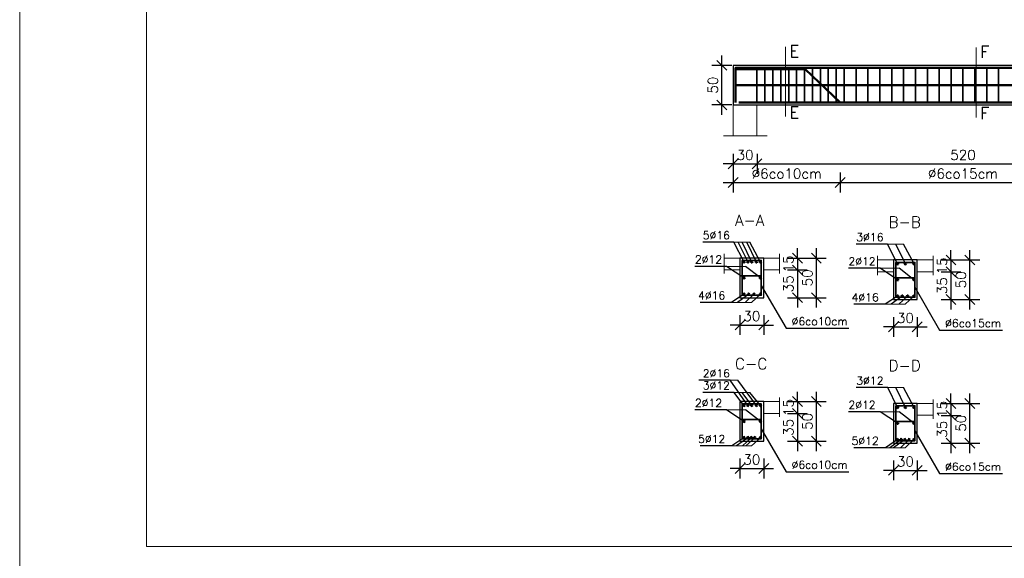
# Model space of a CAD drawing. Extents: x -19 to 9300416, y -12 to 10688993.
# Tile 35 of 106: x 4612076 to 4613319, y 5312722 to 5313402. Entities that reach past the tile are written whole.
import ezdxf

# ---------------------------------------------------------------- set-up
doc = ezdxf.new("R2010")
doc.units = 0
doc.header["$MEASUREMENT"] = 0
for name, color, linetype, lineweight in [('hatch', 253, 'Continuous', 0), ('K-SCIANY CIENKI', 163, 'Continuous', 30), ('K-STAL', 114, 'Continuous', 50), ('K-STAL CIENKI', 92, 'Continuous', 35), ('K-WYMIARY', 7, 'Continuous', 15)]:
    doc.layers.add(name, color=color, linetype=linetype, lineweight=lineweight)
doc.styles.add('Simplex', font='simplex.shx')
doc.dimstyles.new('1do20', dxfattribs={"dimscale": 2, "dimtxt": 2.5, "dimasz": 2.5, "dimexe": 2.5, "dimexo": 0.5, "dimgap": 1, "dimtad": 1, "dimdec": 1, "dimrnd": 0.5, "dimzin": 12, "dimdsep": 46, "dimtxsty": 'Simplex', "dimblk": 'OBLIQUE', "dimcen": 0.5, "dimdle": 2.5, "dimclrd": 256, "dimclre": 256, "dimclrt": 256, "dimadec": 1, "dimazin": 3, "dimtfac": 1, "dimtdec": 1, "dimtix": 1, "dimtmove": 0, "dimatfit": 3, "dimfxl": 0, "dimtolj": 1, "dimtzin": 0, "dimarcsym": 0})
doc.dimstyles.new('1do50', dxfattribs={"dimscale": 5, "dimtxt": 2.5, "dimasz": 2.5, "dimexe": 2.5, "dimexo": 0.5, "dimgap": 1, "dimtad": 1, "dimdec": 1, "dimrnd": 0.5, "dimzin": 12, "dimdsep": 46, "dimtxsty": 'Simplex', "dimblk": 'OBLIQUE', "dimcen": 0.5, "dimdle": 2.5, "dimclrd": 256, "dimclre": 256, "dimclrt": 256, "dimadec": 1, "dimazin": 3, "dimtfac": 1, "dimtdec": 1, "dimtix": 1, "dimtmove": 0, "dimatfit": 3, "dimfxl": 0, "dimtolj": 1, "dimtzin": 0, "dimarcsym": 0})

# ---------------------------------------------------------------- blocks, each defined once
blk = doc.blocks.new('_Oblique')
at = {"color": 0, "linetype": 'ByBlock', "lineweight": -2}
blk.add_line((-0.5, -0.5), (0.5, 0.5), dxfattribs=at)
blk = doc.blocks.new('*D1238')
at = {"layer": 'Defpoints', "color": 0, "lineweight": 0, "ltscale": 40}
for p in [(4613179, 5313098.5), (4613179, 5313083.5), (4613251.5, 5313083.5)]:
    blk.add_point(p, dxfattribs=at)
at = {"layer": 'K-WYMIARY', "lineweight": -2, "ltscale": 40}
for p, q in [((4613251.5, 5313098.5), (4613251.5, 5313111)), ((4613239, 5313098.5), (4613264, 5313098.5)), ((4613251.5, 5313098.5), (4613251.5, 5313083.5)), ((4613239, 5313083.5), (4613264, 5313083.5)), ((4613251.5, 5313083.5), (4613251.5, 5313071))]:
    blk.add_line(p, q, dxfattribs=at)
at = {"layer": 'K-WYMIARY', "lineweight": -2, "ltscale": 40, "xscale": 12.5, "yscale": 12.5, "zscale": 12.5}
for p, rotation in [((4613251.5, 5313098.5), 270), ((4613251.5, 5313083.5), 90)]:
    blk.add_blockref('_Oblique', p, dxfattribs=dict(at, rotation=rotation))
at = {"layer": 'K-WYMIARY', "lineweight": 0, "ltscale": 40, "insert": (4613240.2, 5313091), "char_height": 12.5, "attachment_point": 5, "rotation": 90, "style": 'Simplex'}
blk.add_mtext('\\A1;15', dxfattribs=at)
blk = doc.blocks.new('*D1239')
at = {"layer": 'Defpoints', "color": 0, "lineweight": 0, "ltscale": 40}
for p in [(4613179, 5313083.5), (4613179, 5313048.5), (4613251.5, 5313048.5)]:
    blk.add_point(p, dxfattribs=at)
at = {"layer": 'K-WYMIARY', "lineweight": -2, "ltscale": 40}
for p, q in [((4613251.5, 5313096), (4613251.5, 5313036)), ((4613239, 5313083.5), (4613264, 5313083.5)), ((4613239, 5313048.5), (4613264, 5313048.5))]:
    blk.add_line(p, q, dxfattribs=at)
at = {"layer": 'K-WYMIARY', "lineweight": -2, "ltscale": 40, "xscale": 12.5, "yscale": 12.5, "zscale": 12.5}
for p, rotation in [((4613251.5, 5313083.5), 90), ((4613251.5, 5313048.5), 270)]:
    blk.add_blockref('_Oblique', p, dxfattribs=dict(at, rotation=rotation))
at = {"layer": 'K-WYMIARY', "lineweight": 0, "ltscale": 40, "insert": (4613240.2, 5313066), "char_height": 12.5, "attachment_point": 5, "rotation": 90, "style": 'Simplex'}
blk.add_mtext('\\A1;35', dxfattribs=at)
blk = doc.blocks.new('*D1240')
at = {"layer": 'Defpoints', "color": 0, "lineweight": 0, "ltscale": 40}
for p in [(4613179, 5313098.5), (4613275.4, 5313098.5), (4613179, 5313048.5)]:
    blk.add_point(p, dxfattribs=at)
at = {"layer": 'K-WYMIARY', "lineweight": -2, "ltscale": 40}
for p, q in [((4613275.4, 5313036), (4613275.4, 5313111)), ((4613262.9, 5313098.5), (4613287.9, 5313098.5)), ((4613262.9, 5313048.5), (4613287.9, 5313048.5))]:
    blk.add_line(p, q, dxfattribs=at)
at = {"layer": 'K-WYMIARY', "lineweight": -2, "ltscale": 40, "xscale": 12.5, "yscale": 12.5, "zscale": 12.5}
for p, rotation in [((4613275.4, 5313098.5), 90), ((4613275.4, 5313048.5), 270)]:
    blk.add_blockref('_Oblique', p, dxfattribs=dict(at, rotation=rotation))
at = {"layer": 'K-WYMIARY', "lineweight": 0, "ltscale": 40, "insert": (4613264.1, 5313073.5), "char_height": 12.5, "attachment_point": 5, "rotation": 90, "style": 'Simplex'}
blk.add_mtext('\\A1;50', dxfattribs=at)
blk = doc.blocks.new('*D1241')
at = {"layer": 'Defpoints', "color": 0, "lineweight": 0, "ltscale": 40}
for p in [(4613179, 5313048.5), (4613209, 5313048.5), (4613209, 5313014)]:
    blk.add_point(p, dxfattribs=at)
at = {"layer": 'K-WYMIARY', "lineweight": -2, "ltscale": 40}
for p, q in [((4613179, 5313026.5), (4613179, 5313001.5)), ((4613209, 5313026.5), (4613209, 5313001.5)), ((4613179, 5313014), (4613166.5, 5313014)), ((4613179, 5313014), (4613209, 5313014)), ((4613209, 5313014), (4613221.5, 5313014))]:
    blk.add_line(p, q, dxfattribs=at)
at = {"layer": 'K-WYMIARY', "lineweight": -2, "ltscale": 40, "xscale": 12.5, "yscale": 12.5, "zscale": 12.5}
blk.add_blockref('_Oblique', (4613179, 5313014), dxfattribs=at)
at = {"layer": 'K-WYMIARY', "lineweight": -2, "ltscale": 40, "xscale": 12.5, "yscale": 12.5, "zscale": 12.5, "rotation": 180}
blk.add_blockref('_Oblique', (4613209, 5313014), dxfattribs=at)
at = {"layer": 'K-WYMIARY', "lineweight": 0, "ltscale": 40, "insert": (4613194, 5313025.3), "char_height": 12.5, "attachment_point": 5, "style": 'Simplex'}
blk.add_mtext('\\A1;30', dxfattribs=at)
blk = doc.blocks.new('*D1242')
at = {"layer": 'Defpoints', "color": 0, "lineweight": 0, "ltscale": 40}
for p in [(4612985.2, 5313100.9), (4612985.2, 5313085.9), (4613057.7, 5313085.9)]:
    blk.add_point(p, dxfattribs=at)
at = {"layer": 'K-WYMIARY', "lineweight": -2, "ltscale": 40}
for p, q in [((4613057.7, 5313100.9), (4613057.7, 5313113.4)), ((4613045.2, 5313100.9), (4613070.2, 5313100.9)), ((4613057.7, 5313100.9), (4613057.7, 5313085.9)), ((4613045.2, 5313085.9), (4613070.2, 5313085.9)), ((4613057.7, 5313085.9), (4613057.7, 5313073.4))]:
    blk.add_line(p, q, dxfattribs=at)
at = {"layer": 'K-WYMIARY', "lineweight": -2, "ltscale": 40, "xscale": 12.5, "yscale": 12.5, "zscale": 12.5}
for p, rotation in [((4613057.7, 5313100.9), 270), ((4613057.7, 5313085.9), 90)]:
    blk.add_blockref('_Oblique', p, dxfattribs=dict(at, rotation=rotation))
at = {"layer": 'K-WYMIARY', "lineweight": 0, "ltscale": 40, "insert": (4613046.4, 5313093.4), "char_height": 12.5, "attachment_point": 5, "rotation": 90, "style": 'Simplex'}
blk.add_mtext('\\A1;15', dxfattribs=at)
blk = doc.blocks.new('*D1243')
at = {"layer": 'Defpoints', "color": 0, "lineweight": 0, "ltscale": 40}
for p in [(4612985.2, 5313085.9), (4612985.2, 5313050.9), (4613057.7, 5313050.9)]:
    blk.add_point(p, dxfattribs=at)
at = {"layer": 'K-WYMIARY', "lineweight": -2, "ltscale": 40}
for p, q in [((4613057.7, 5313098.4), (4613057.7, 5313038.4)), ((4613045.2, 5313085.9), (4613070.2, 5313085.9)), ((4613045.2, 5313050.9), (4613070.2, 5313050.9))]:
    blk.add_line(p, q, dxfattribs=at)
at = {"layer": 'K-WYMIARY', "lineweight": -2, "ltscale": 40, "xscale": 12.5, "yscale": 12.5, "zscale": 12.5}
for p, rotation in [((4613057.7, 5313085.9), 90), ((4613057.7, 5313050.9), 270)]:
    blk.add_blockref('_Oblique', p, dxfattribs=dict(at, rotation=rotation))
at = {"layer": 'K-WYMIARY', "lineweight": 0, "ltscale": 40, "insert": (4613046.4, 5313068.4), "char_height": 12.5, "attachment_point": 5, "rotation": 90, "style": 'Simplex'}
blk.add_mtext('\\A1;35', dxfattribs=at)
blk = doc.blocks.new('*D1244')
at = {"layer": 'Defpoints', "color": 0, "lineweight": 0, "ltscale": 40}
for p in [(4612985.2, 5313100.9), (4613081.6, 5313100.9), (4612985.2, 5313050.9)]:
    blk.add_point(p, dxfattribs=at)
at = {"layer": 'K-WYMIARY', "lineweight": -2, "ltscale": 40}
for p, q in [((4613081.6, 5313038.4), (4613081.6, 5313113.4)), ((4613069.1, 5313100.9), (4613094.1, 5313100.9)), ((4613069.1, 5313050.9), (4613094.1, 5313050.9))]:
    blk.add_line(p, q, dxfattribs=at)
at = {"layer": 'K-WYMIARY', "lineweight": -2, "ltscale": 40, "xscale": 12.5, "yscale": 12.5, "zscale": 12.5}
for p, rotation in [((4613081.6, 5313100.9), 90), ((4613081.6, 5313050.9), 270)]:
    blk.add_blockref('_Oblique', p, dxfattribs=dict(at, rotation=rotation))
at = {"layer": 'K-WYMIARY', "lineweight": 0, "ltscale": 40, "insert": (4613070.3, 5313075.9), "char_height": 12.5, "attachment_point": 5, "rotation": 90, "style": 'Simplex'}
blk.add_mtext('\\A1;50', dxfattribs=at)
blk = doc.blocks.new('*D1245')
at = {"layer": 'Defpoints', "color": 0, "lineweight": 0, "ltscale": 40}
for p in [(4612985.2, 5313050.9), (4613015.2, 5313050.9), (4613015.2, 5313016.4)]:
    blk.add_point(p, dxfattribs=at)
at = {"layer": 'K-WYMIARY', "lineweight": -2, "ltscale": 40}
for p, q in [((4612985.2, 5313028.9), (4612985.2, 5313003.9)), ((4613015.2, 5313028.9), (4613015.2, 5313003.9)), ((4612985.2, 5313016.4), (4612972.7, 5313016.4)), ((4612985.2, 5313016.4), (4613015.2, 5313016.4)), ((4613015.2, 5313016.4), (4613027.7, 5313016.4))]:
    blk.add_line(p, q, dxfattribs=at)
at = {"layer": 'K-WYMIARY', "lineweight": -2, "ltscale": 40, "xscale": 12.5, "yscale": 12.5, "zscale": 12.5}
blk.add_blockref('_Oblique', (4612985.2, 5313016.4), dxfattribs=at)
at = {"layer": 'K-WYMIARY', "lineweight": -2, "ltscale": 40, "xscale": 12.5, "yscale": 12.5, "zscale": 12.5, "rotation": 180}
blk.add_blockref('_Oblique', (4613015.2, 5313016.4), dxfattribs=at)
at = {"layer": 'K-WYMIARY', "lineweight": 0, "ltscale": 40, "insert": (4613000.2, 5313027.7), "char_height": 12.5, "attachment_point": 5, "style": 'Simplex'}
blk.add_mtext('\\A1;30', dxfattribs=at)
blk = doc.blocks.new('*D1250')
at = {"layer": 'Defpoints', "color": 0, "lineweight": 0, "ltscale": 40}
for p in [(4613179, 5312917.4), (4613179, 5312902.4), (4613251.5, 5312902.4)]:
    blk.add_point(p, dxfattribs=at)
at = {"layer": 'K-WYMIARY', "lineweight": -2, "ltscale": 40}
for p, q in [((4613251.5, 5312917.4), (4613251.5, 5312929.9)), ((4613239, 5312917.4), (4613264, 5312917.4)), ((4613251.5, 5312917.4), (4613251.5, 5312902.4)), ((4613239, 5312902.4), (4613264, 5312902.4)), ((4613251.5, 5312902.4), (4613251.5, 5312889.9))]:
    blk.add_line(p, q, dxfattribs=at)
at = {"layer": 'K-WYMIARY', "lineweight": -2, "ltscale": 40, "xscale": 12.5, "yscale": 12.5, "zscale": 12.5}
for p, rotation in [((4613251.5, 5312917.4), 270), ((4613251.5, 5312902.4), 90)]:
    blk.add_blockref('_Oblique', p, dxfattribs=dict(at, rotation=rotation))
at = {"layer": 'K-WYMIARY', "lineweight": 0, "ltscale": 40, "insert": (4613240.2, 5312909.9), "char_height": 12.5, "attachment_point": 5, "rotation": 90, "style": 'Simplex'}
blk.add_mtext('\\A1;15', dxfattribs=at)
blk = doc.blocks.new('*D1251')
at = {"layer": 'Defpoints', "color": 0, "lineweight": 0, "ltscale": 40}
for p in [(4613179, 5312902.4), (4613179, 5312867.4), (4613251.5, 5312867.4)]:
    blk.add_point(p, dxfattribs=at)
at = {"layer": 'K-WYMIARY', "lineweight": -2, "ltscale": 40}
for p, q in [((4613251.5, 5312914.9), (4613251.5, 5312854.9)), ((4613239, 5312902.4), (4613264, 5312902.4)), ((4613239, 5312867.4), (4613264, 5312867.4))]:
    blk.add_line(p, q, dxfattribs=at)
at = {"layer": 'K-WYMIARY', "lineweight": -2, "ltscale": 40, "xscale": 12.5, "yscale": 12.5, "zscale": 12.5}
for p, rotation in [((4613251.5, 5312902.4), 90), ((4613251.5, 5312867.4), 270)]:
    blk.add_blockref('_Oblique', p, dxfattribs=dict(at, rotation=rotation))
at = {"layer": 'K-WYMIARY', "lineweight": 0, "ltscale": 40, "insert": (4613240.2, 5312884.9), "char_height": 12.5, "attachment_point": 5, "rotation": 90, "style": 'Simplex'}
blk.add_mtext('\\A1;35', dxfattribs=at)
blk = doc.blocks.new('*D1252')
at = {"layer": 'Defpoints', "color": 0, "lineweight": 0, "ltscale": 40}
for p in [(4613179, 5312917.4), (4613275.4, 5312917.4), (4613179, 5312867.4)]:
    blk.add_point(p, dxfattribs=at)
at = {"layer": 'K-WYMIARY', "lineweight": -2, "ltscale": 40}
for p, q in [((4613275.4, 5312854.9), (4613275.4, 5312929.9)), ((4613262.9, 5312917.4), (4613287.9, 5312917.4)), ((4613262.9, 5312867.4), (4613287.9, 5312867.4))]:
    blk.add_line(p, q, dxfattribs=at)
at = {"layer": 'K-WYMIARY', "lineweight": -2, "ltscale": 40, "xscale": 12.5, "yscale": 12.5, "zscale": 12.5}
for p, rotation in [((4613275.4, 5312917.4), 90), ((4613275.4, 5312867.4), 270)]:
    blk.add_blockref('_Oblique', p, dxfattribs=dict(at, rotation=rotation))
at = {"layer": 'K-WYMIARY', "lineweight": 0, "ltscale": 40, "insert": (4613264.1, 5312892.4), "char_height": 12.5, "attachment_point": 5, "rotation": 90, "style": 'Simplex'}
blk.add_mtext('\\A1;50', dxfattribs=at)
blk = doc.blocks.new('*D1253')
at = {"layer": 'Defpoints', "color": 0, "lineweight": 0, "ltscale": 40}
for p in [(4613179, 5312867.4), (4613209, 5312867.4), (4613209, 5312833)]:
    blk.add_point(p, dxfattribs=at)
at = {"layer": 'K-WYMIARY', "lineweight": -2, "ltscale": 40}
for p, q in [((4613179, 5312845.5), (4613179, 5312820.5)), ((4613209, 5312845.5), (4613209, 5312820.5)), ((4613179, 5312833), (4613166.5, 5312833)), ((4613179, 5312833), (4613209, 5312833)), ((4613209, 5312833), (4613221.5, 5312833))]:
    blk.add_line(p, q, dxfattribs=at)
at = {"layer": 'K-WYMIARY', "lineweight": -2, "ltscale": 40, "xscale": 12.5, "yscale": 12.5, "zscale": 12.5}
blk.add_blockref('_Oblique', (4613179, 5312833), dxfattribs=at)
at = {"layer": 'K-WYMIARY', "lineweight": -2, "ltscale": 40, "xscale": 12.5, "yscale": 12.5, "zscale": 12.5, "rotation": 180}
blk.add_blockref('_Oblique', (4613209, 5312833), dxfattribs=at)
at = {"layer": 'K-WYMIARY', "lineweight": 0, "ltscale": 40, "insert": (4613194, 5312844.2), "char_height": 12.5, "attachment_point": 5, "style": 'Simplex'}
blk.add_mtext('\\A1;30', dxfattribs=at)
blk = doc.blocks.new('*D1246')
at = {"layer": 'Defpoints', "color": 0, "lineweight": 0, "ltscale": 40}
for p in [(4612985.2, 5312919.8), (4612985.2, 5312904.8), (4613057.7, 5312904.8)]:
    blk.add_point(p, dxfattribs=at)
at = {"layer": 'K-WYMIARY', "lineweight": -2, "ltscale": 40}
for p, q in [((4613057.7, 5312919.8), (4613057.7, 5312932.3)), ((4613045.2, 5312919.8), (4613070.2, 5312919.8)), ((4613057.7, 5312919.8), (4613057.7, 5312904.8)), ((4613045.2, 5312904.8), (4613070.2, 5312904.8)), ((4613057.7, 5312904.8), (4613057.7, 5312892.3))]:
    blk.add_line(p, q, dxfattribs=at)
at = {"layer": 'K-WYMIARY', "lineweight": -2, "ltscale": 40, "xscale": 12.5, "yscale": 12.5, "zscale": 12.5}
for p, rotation in [((4613057.7, 5312919.8), 270), ((4613057.7, 5312904.8), 90)]:
    blk.add_blockref('_Oblique', p, dxfattribs=dict(at, rotation=rotation))
at = {"layer": 'K-WYMIARY', "lineweight": 0, "ltscale": 40, "insert": (4613046.4, 5312912.3), "char_height": 12.5, "attachment_point": 5, "rotation": 90, "style": 'Simplex'}
blk.add_mtext('\\A1;15', dxfattribs=at)
blk = doc.blocks.new('*D1247')
at = {"layer": 'Defpoints', "color": 0, "lineweight": 0, "ltscale": 40}
for p in [(4612985.2, 5312904.8), (4612985.2, 5312869.8), (4613057.7, 5312869.8)]:
    blk.add_point(p, dxfattribs=at)
at = {"layer": 'K-WYMIARY', "lineweight": -2, "ltscale": 40}
for p, q in [((4613057.7, 5312917.3), (4613057.7, 5312857.3)), ((4613045.2, 5312904.8), (4613070.2, 5312904.8)), ((4613045.2, 5312869.8), (4613070.2, 5312869.8))]:
    blk.add_line(p, q, dxfattribs=at)
at = {"layer": 'K-WYMIARY', "lineweight": -2, "ltscale": 40, "xscale": 12.5, "yscale": 12.5, "zscale": 12.5}
for p, rotation in [((4613057.7, 5312904.8), 90), ((4613057.7, 5312869.8), 270)]:
    blk.add_blockref('_Oblique', p, dxfattribs=dict(at, rotation=rotation))
at = {"layer": 'K-WYMIARY', "lineweight": 0, "ltscale": 40, "insert": (4613046.4, 5312887.3), "char_height": 12.5, "attachment_point": 5, "rotation": 90, "style": 'Simplex'}
blk.add_mtext('\\A1;35', dxfattribs=at)
blk = doc.blocks.new('*D1248')
at = {"layer": 'Defpoints', "color": 0, "lineweight": 0, "ltscale": 40}
for p in [(4612985.2, 5312919.8), (4613081.6, 5312919.8), (4612985.2, 5312869.8)]:
    blk.add_point(p, dxfattribs=at)
at = {"layer": 'K-WYMIARY', "lineweight": -2, "ltscale": 40}
for p, q in [((4613081.6, 5312857.3), (4613081.6, 5312932.3)), ((4613069.1, 5312919.8), (4613094.1, 5312919.8)), ((4613069.1, 5312869.8), (4613094.1, 5312869.8))]:
    blk.add_line(p, q, dxfattribs=at)
at = {"layer": 'K-WYMIARY', "lineweight": -2, "ltscale": 40, "xscale": 12.5, "yscale": 12.5, "zscale": 12.5}
for p, rotation in [((4613081.6, 5312919.8), 90), ((4613081.6, 5312869.8), 270)]:
    blk.add_blockref('_Oblique', p, dxfattribs=dict(at, rotation=rotation))
at = {"layer": 'K-WYMIARY', "lineweight": 0, "ltscale": 40, "insert": (4613070.3, 5312894.8), "char_height": 12.5, "attachment_point": 5, "rotation": 90, "style": 'Simplex'}
blk.add_mtext('\\A1;50', dxfattribs=at)
blk = doc.blocks.new('*D1249')
at = {"layer": 'Defpoints', "color": 0, "lineweight": 0, "ltscale": 40}
for p in [(4612985.2, 5312869.8), (4613015.2, 5312869.8), (4613015.2, 5312835.4)]:
    blk.add_point(p, dxfattribs=at)
at = {"layer": 'K-WYMIARY', "lineweight": -2, "ltscale": 40}
for p, q in [((4612985.2, 5312847.9), (4612985.2, 5312822.9)), ((4613015.2, 5312847.9), (4613015.2, 5312822.9)), ((4612985.2, 5312835.4), (4612972.7, 5312835.4)), ((4612985.2, 5312835.4), (4613015.2, 5312835.4)), ((4613015.2, 5312835.4), (4613027.7, 5312835.4))]:
    blk.add_line(p, q, dxfattribs=at)
at = {"layer": 'K-WYMIARY', "lineweight": -2, "ltscale": 40, "xscale": 12.5, "yscale": 12.5, "zscale": 12.5}
blk.add_blockref('_Oblique', (4612985.2, 5312835.4), dxfattribs=at)
at = {"layer": 'K-WYMIARY', "lineweight": -2, "ltscale": 40, "xscale": 12.5, "yscale": 12.5, "zscale": 12.5, "rotation": 180}
blk.add_blockref('_Oblique', (4613015.2, 5312835.4), dxfattribs=at)
at = {"layer": 'K-WYMIARY', "lineweight": 0, "ltscale": 40, "insert": (4613000.2, 5312846.6), "char_height": 12.5, "attachment_point": 5, "style": 'Simplex'}
blk.add_mtext('\\A1;30', dxfattribs=at)
blk = doc.blocks.new('*D1270')
at = {"layer": 'Defpoints', "color": 0, "lineweight": 0, "ltscale": 40}
for p in [(4612976.7, 5313255.3), (4613111.7, 5313221.5), (4613111.7, 5313196.3)]:
    blk.add_point(p, dxfattribs=at)
at = {"layer": 'K-WYMIARY', "lineweight": -2, "ltscale": 40}
for p, q in [((4612976.7, 5313208.8), (4612976.7, 5313183.8)), ((4613111.7, 5313208.8), (4613111.7, 5313183.8)), ((4612964.2, 5313196.3), (4613124.2, 5313196.3))]:
    blk.add_line(p, q, dxfattribs=at)
at = {"layer": 'K-WYMIARY', "lineweight": -2, "ltscale": 40, "xscale": 12.5, "yscale": 12.5, "zscale": 12.5, "rotation": 180}
blk.add_blockref('_Oblique', (4612976.7, 5313196.3), dxfattribs=at)
at = {"layer": 'K-WYMIARY', "lineweight": -2, "ltscale": 40, "xscale": 12.5, "yscale": 12.5, "zscale": 12.5}
blk.add_blockref('_Oblique', (4613111.7, 5313196.3), dxfattribs=at)
at = {"layer": 'K-WYMIARY', "lineweight": 0, "ltscale": 40, "insert": (4613044.2, 5313207.5), "char_height": 12.5, "attachment_point": 5, "style": 'Simplex'}
blk.add_mtext('\\A1;∅6co10cm', dxfattribs=at)
blk = doc.blocks.new('*D1271')
at = {"layer": 'Defpoints', "color": 0, "lineweight": 0, "ltscale": 40}
for p in [(4613421.7, 5313294.1), (4613111.7, 5313221.5), (4613421.7, 5313196.3)]:
    blk.add_point(p, dxfattribs=at)
at = {"layer": 'K-WYMIARY', "lineweight": -2, "ltscale": 40}
for p, q in [((4613111.7, 5313208.8), (4613111.7, 5313183.8)), ((4613421.7, 5313208.8), (4613421.7, 5313183.8)), ((4613099.2, 5313196.3), (4613434.2, 5313196.3))]:
    blk.add_line(p, q, dxfattribs=at)
at = {"layer": 'K-WYMIARY', "lineweight": -2, "ltscale": 40, "xscale": 12.5, "yscale": 12.5, "zscale": 12.5, "rotation": 180}
blk.add_blockref('_Oblique', (4613111.7, 5313196.3), dxfattribs=at)
at = {"layer": 'K-WYMIARY', "lineweight": -2, "ltscale": 40, "xscale": 12.5, "yscale": 12.5, "zscale": 12.5}
blk.add_blockref('_Oblique', (4613421.7, 5313196.3), dxfattribs=at)
at = {"layer": 'K-WYMIARY', "lineweight": 0, "ltscale": 40, "insert": (4613266.7, 5313207.5), "char_height": 12.5, "attachment_point": 5, "style": 'Simplex'}
blk.add_mtext('\\A1;∅6co15cm', dxfattribs=at)
blk = doc.blocks.new('*D1265')
at = {"layer": 'Defpoints', "color": 0, "lineweight": 0, "ltscale": 40}
for p in [(4612976.7, 5313294.1), (4613006.7, 5313294.1), (4613006.7, 5313219.8)]:
    blk.add_point(p, dxfattribs=at)
at = {"layer": 'K-WYMIARY', "lineweight": -2, "ltscale": 40}
for p, q in [((4612976.7, 5313232.3), (4612976.7, 5313207.3)), ((4613006.7, 5313232.3), (4613006.7, 5313207.3)), ((4612976.7, 5313219.8), (4612964.2, 5313219.8)), ((4612976.7, 5313219.8), (4613006.7, 5313219.8)), ((4613006.7, 5313219.8), (4613019.2, 5313219.8))]:
    blk.add_line(p, q, dxfattribs=at)
at = {"layer": 'K-WYMIARY', "lineweight": -2, "ltscale": 40, "xscale": 12.5, "yscale": 12.5, "zscale": 12.5}
blk.add_blockref('_Oblique', (4612976.7, 5313219.8), dxfattribs=at)
at = {"layer": 'K-WYMIARY', "lineweight": -2, "ltscale": 40, "xscale": 12.5, "yscale": 12.5, "zscale": 12.5, "rotation": 180}
blk.add_blockref('_Oblique', (4613006.7, 5313219.8), dxfattribs=at)
at = {"layer": 'K-WYMIARY', "lineweight": 0, "ltscale": 40, "insert": (4612991.7, 5313231), "char_height": 12.5, "attachment_point": 5, "style": 'Simplex'}
blk.add_mtext('\\A1;30', dxfattribs=at)
blk = doc.blocks.new('*D1266')
at = {"layer": 'Defpoints', "color": 0, "lineweight": 0, "ltscale": 40}
for p in [(4613006.7, 5313294.1), (4613526.7, 5313255.3), (4613526.7, 5313219.8)]:
    blk.add_point(p, dxfattribs=at)
at = {"layer": 'K-WYMIARY', "lineweight": -2, "ltscale": 40}
for p, q in [((4613006.7, 5313232.3), (4613006.7, 5313207.3)), ((4613526.7, 5313232.3), (4613526.7, 5313207.3)), ((4612994.2, 5313219.8), (4613539.2, 5313219.8))]:
    blk.add_line(p, q, dxfattribs=at)
at = {"layer": 'K-WYMIARY', "lineweight": -2, "ltscale": 40, "xscale": 12.5, "yscale": 12.5, "zscale": 12.5, "rotation": 180}
blk.add_blockref('_Oblique', (4613006.7, 5313219.8), dxfattribs=at)
at = {"layer": 'K-WYMIARY', "lineweight": -2, "ltscale": 40, "xscale": 12.5, "yscale": 12.5, "zscale": 12.5}
blk.add_blockref('_Oblique', (4613526.7, 5313219.8), dxfattribs=at)
at = {"layer": 'K-WYMIARY', "lineweight": 0, "ltscale": 40, "insert": (4613266.7, 5313231), "char_height": 12.5, "attachment_point": 5, "style": 'Simplex'}
blk.add_mtext('\\A1;520', dxfattribs=at)
blk = doc.blocks.new('*D1275')
at = {"layer": 'Defpoints', "color": 0, "lineweight": 0, "ltscale": 40}
for p in [(4612962.3, 5313344.1), (4614126.7, 5313344.1), (4614126.7, 5313294.1)]:
    blk.add_point(p, dxfattribs=at)
at = {"layer": 'K-WYMIARY', "lineweight": -2, "ltscale": 40}
for p, q in [((4612962.3, 5313281.6), (4612962.3, 5313356.6)), ((4612974.8, 5313344.1), (4612949.8, 5313344.1)), ((4612974.8, 5313294.1), (4612949.8, 5313294.1))]:
    blk.add_line(p, q, dxfattribs=at)
at = {"layer": 'K-WYMIARY', "lineweight": -2, "ltscale": 40, "xscale": 12.5, "yscale": 12.5, "zscale": 12.5}
for p, rotation in [((4612962.3, 5313344.1), 90), ((4612962.3, 5313294.1), 270)]:
    blk.add_blockref('_Oblique', p, dxfattribs=dict(at, rotation=rotation))
at = {"layer": 'K-WYMIARY', "lineweight": 0, "ltscale": 40, "insert": (4612951, 5313319.1), "char_height": 12.5, "attachment_point": 5, "rotation": 90, "style": 'Simplex'}
blk.add_mtext('\\A1;50', dxfattribs=at)
blk = doc.blocks.new('*D1290')
at = {"layer": 'Defpoints', "color": 0, "lineweight": 0, "ltscale": 40}
for p in [(4612450.5, 5313569.5), (4612466.2, 5313566.5), (4612450.5, 9.3)]:
    blk.add_point(p, dxfattribs=at)
at = {"layer": 'K-WYMIARY', "lineweight": -2, "ltscale": 40}
for p, q in [((4612450.5, 21.8), (4612450.5, -3.2)), ((4612466.2, 21.8), (4612466.2, -3.2)), ((4612450.5, 9.3), (4612438, 9.3)), ((4612466.2, 9.3), (4612450.5, 9.3)), ((4612466.2, 9.3), (4612478.7, 9.3))]:
    blk.add_line(p, q, dxfattribs=at)
at = {"layer": 'K-WYMIARY', "lineweight": -2, "ltscale": 40, "xscale": 12.5, "yscale": 12.5, "zscale": 12.5}
blk.add_blockref('_Oblique', (4612450.5, 9.3), dxfattribs=at)
at = {"layer": 'K-WYMIARY', "lineweight": -2, "ltscale": 40, "xscale": 12.5, "yscale": 12.5, "zscale": 12.5, "rotation": 180}
blk.add_blockref('_Oblique', (4612466.2, 9.3), dxfattribs=at)
at = {"layer": 'K-WYMIARY', "lineweight": 0, "ltscale": 40, "insert": (4612458.3, 20.6), "char_height": 12.5, "attachment_point": 5, "style": 'Simplex'}
blk.add_mtext('\\A1;15.5', dxfattribs=at)

msp = doc.modelspace()

# ---------------------------------------------------------------- linework, layer by layer
at = {"layer": 'hatch', "color": 252}
for points in [[(4612076.09, 5312707.03), (4614176.09, 5312707.03), (4614176.09, 5314181.03), (4612076.09, 5314181.03)], [(4612076.09, 5312707.03), (4614176.09, 5312707.03), (4614176.09, 5314181.03), (4612076.09, 5314181.03)], [(4612236.09, 5314151.03), (4614146.09, 5314151.03), (4614146.09, 5312737.03), (4612236.09, 5312737.03)]]:
    msp.add_lwpolyline(points, close=True, dxfattribs=at)
at = {"layer": 'K-SCIANY CIENKI'}
for points in [[(4612976.69, 5313294.11), (4614126.69, 5313294.11), (4614126.69, 5313344.11), (4612976.69, 5313344.11)], [(4612985.16, 5313050.91), (4613015.16, 5313050.91), (4613015.16, 5313100.91), (4612985.16, 5313100.91)], [(4613178.96, 5313048.52), (4613208.96, 5313048.52), (4613208.96, 5313098.52), (4613178.96, 5313098.52)], [(4612985.16, 5312869.84), (4613015.16, 5312869.84), (4613015.16, 5312919.84), (4612985.16, 5312919.84)], [(4613178.96, 5312867.45), (4613208.96, 5312867.45), (4613208.96, 5312917.45), (4613178.96, 5312917.45)]]:
    msp.add_lwpolyline(points, close=True, dxfattribs=at)
at = {"layer": 'K-STAL'}
for points in [[(4612979.69, 5313297.11), (4612979.69, 5313341.11), (4614123.69, 5313341.11), (4614123.69, 5313297.11)], [(4612979.69, 5313339.11), (4613067.69, 5313339.11), (4613111.69, 5313297.11)], [(4612979.69, 5313319.11), (4614123.69, 5313319.11)], [(4614121.01, 5313297.11), (4612983.65, 5313297.11)]]:
    msp.add_lwpolyline(points, dxfattribs=at)
for centre in [(4612990.24, 5313096.05), (4612995.19, 5313096.05), (4613000.16, 5313096.05), (4613005.95, 5313096.05), (4613010.97, 5313096.05), (4613184.04, 5313093.66), (4613193.96, 5313093.66), (4613204.77, 5313093.66), (4612990.24, 5313075.92), (4613010.97, 5313075.92), (4613184.04, 5313073.53), (4613204.77, 5313073.53), (4612990.24, 5313055.33), (4612996.27, 5313055.33), (4613002.88, 5313055.33), (4613010.97, 5313055.33), (4613184.04, 5313052.93), (4613190.07, 5313052.93), (4613196.68, 5313052.93), (4613204.77, 5313052.93), (4612990.24, 5312914.98), (4612995.19, 5312914.98), (4613000.16, 5312914.98), (4613005.95, 5312914.98), (4613010.97, 5312914.98), (4613184.04, 5312912.59), (4613193.96, 5312912.59), (4613204.77, 5312912.59), (4612990.24, 5312894.85), (4613010.97, 5312894.85), (4613184.04, 5312892.46), (4613204.77, 5312892.46), (4612990.24, 5312874.26), (4612995.17, 5312874.26), (4612999.49, 5312874.26), (4613003.87, 5312874.26), (4613010.97, 5312874.26), (4613184.04, 5312871.86), (4613188.66, 5312871.86), (4613193.33, 5312871.86), (4613198.7, 5312871.86), (4613204.77, 5312871.86)]:
    msp.add_circle(centre, 0.896, dxfattribs=at)
at = {"layer": 'K-STAL CIENKI', "color": 2}
for p, q in [((4613006.69, 5313297.11), (4613006.69, 5313341.11)), ((4613016.69, 5313297.11), (4613016.69, 5313341.11)), ((4613026.69, 5313297.11), (4613026.69, 5313341.11)), ((4613036.69, 5313297.11), (4613036.69, 5313341.11)), ((4613046.69, 5313297.11), (4613046.69, 5313341.11)), ((4613056.69, 5313297.11), (4613056.69, 5313341.11)), ((4613066.69, 5313297.11), (4613066.69, 5313341.11)), ((4613076.69, 5313297.11), (4613076.69, 5313341.11)), ((4613086.69, 5313297.11), (4613086.69, 5313341.11)), ((4613096.69, 5313297.11), (4613096.69, 5313341.11)), ((4613106.69, 5313297.11), (4613106.69, 5313341.11)), ((4613116.69, 5313297.11), (4613116.69, 5313341.11)), ((4613131.69, 5313297.11), (4613131.69, 5313341.11)), ((4613146.69, 5313297.11), (4613146.69, 5313341.11)), ((4613161.69, 5313297.11), (4613161.69, 5313341.11)), ((4613176.69, 5313297.11), (4613176.69, 5313341.11)), ((4613191.69, 5313297.11), (4613191.69, 5313341.11)), ((4613206.69, 5313297.11), (4613206.69, 5313341.11)), ((4613221.69, 5313297.11), (4613221.69, 5313341.11)), ((4613236.69, 5313297.11), (4613236.69, 5313341.11)), ((4613251.69, 5313297.11), (4613251.69, 5313341.11)), ((4613266.69, 5313297.11), (4613266.69, 5313341.11)), ((4613281.69, 5313297.11), (4613281.69, 5313341.11)), ((4613296.69, 5313297.11), (4613296.69, 5313341.11)), ((4613311.69, 5313297.11), (4613311.69, 5313341.11)), ((4612988.16, 5313078.28), (4613012.16, 5313078.28)), ((4613181.96, 5313075.89), (4613205.96, 5313075.89)), ((4612988.16, 5312897.21), (4613012.16, 5312897.21)), ((4613181.96, 5312894.81), (4613205.96, 5312894.81))]:
    msp.add_line(p, q, dxfattribs=at)
for points in [[(4612988.16, 5313053.91), (4613012.16, 5313053.91), (4613012.16, 5313097.91), (4612988.16, 5313097.91)], [(4613181.96, 5313051.52), (4613205.96, 5313051.52), (4613205.96, 5313095.52), (4613181.96, 5313095.52)], [(4612988.16, 5312872.84), (4613012.16, 5312872.84), (4613012.16, 5312916.84), (4612988.16, 5312916.84)], [(4613181.96, 5312870.45), (4613205.96, 5312870.45), (4613205.96, 5312914.45), (4613181.96, 5312914.45)]]:
    msp.add_lwpolyline(points, close=True, dxfattribs=at)
at = {"layer": 'K-WYMIARY', "lineweight": 0, "ltscale": 40}
for p, q in [((4613042.69, 5313367.66), (4613042.69, 5313279.47)), ((4613283.25, 5313366.66), (4613283.25, 5313278.47)), ((4612976.69, 5313344.11), (4612976.69, 5313255.29)), ((4612976.69, 5313344.11), (4614126.69, 5313344.11)), ((4612976.69, 5313294.11), (4614126.69, 5313294.11)), ((4613006.69, 5313294.11), (4613006.69, 5313255.29)), ((4612964.32, 5313255.29), (4613019.46, 5313255.29)), ((4612977.59, 5313120.95), (4612997.74, 5313120.95)), ((4613171.39, 5313118.55), (4613191.54, 5313118.55)), ((4612965.16, 5313106.09), (4612965.16, 5313081.59)), ((4613035.16, 5313106.09), (4613035.16, 5313081.59)), ((4612985.16, 5313100.91), (4612965.16, 5313100.91)), ((4613015.16, 5313100.91), (4613035.16, 5313100.91)), ((4613158.96, 5313103.7), (4613158.96, 5313079.2)), ((4613178.96, 5313098.52), (4613158.96, 5313098.52)), ((4613208.96, 5313098.52), (4613228.96, 5313098.52)), ((4613228.96, 5313103.7), (4613228.96, 5313079.2)), ((4612985.16, 5313085.91), (4612965.16, 5313085.91)), ((4612968.22, 5313090.41), (4612992.26, 5313090.41)), ((4613015.16, 5313085.91), (4613035.16, 5313085.91)), ((4613178.96, 5313083.52), (4613158.96, 5313083.52)), ((4613162.02, 5313088.02), (4613186.06, 5313088.02)), ((4613208.96, 5313083.52), (4613228.96, 5313083.52)), ((4612971.67, 5313044.97), (4612991.82, 5313044.97)), ((4612979.76, 5313044.97), (4612999.92, 5313044.97)), ((4613165.47, 5313042.57), (4613185.62, 5313042.57)), ((4613173.56, 5313042.57), (4613193.72, 5313042.57)), ((4612972.73, 5312946.72), (4612982.68, 5312946.72)), ((4613171.39, 5312937.48), (4613191.54, 5312937.48)), ((4612977.59, 5312931.42), (4612997.74, 5312931.42)), ((4613015.16, 5312919.84), (4613035.16, 5312919.84)), ((4613035.16, 5312925.02), (4613035.16, 5312900.52)), ((4613228.96, 5312922.63), (4613228.96, 5312898.13)), ((4612968.22, 5312909.34), (4612992.26, 5312909.34)), ((4613162.02, 5312906.95), (4613186.06, 5312906.95)), ((4613208.96, 5312917.45), (4613228.96, 5312917.45)), ((4613015.16, 5312904.84), (4613035.16, 5312904.84)), ((4613208.96, 5312902.45), (4613228.96, 5312902.45)), ((4612971.67, 5312863.9), (4612991.82, 5312863.9)), ((4612979.76, 5312863.9), (4612999.92, 5312863.9)), ((4613165.47, 5312861.5), (4613185.62, 5312861.5)), ((4613173.56, 5312861.5), (4613193.72, 5312861.5))]:
    msp.add_line(p, q, dxfattribs=at)

# ---------------------------------------------------------------- texts
at = {"layer": 'K-WYMIARY', "style": 'Simplex'}
for s, insert, char_height, attachment_point in [('E', (4613047.67, 5313354.52), 15, 7), ('F', (4613288.24, 5313353.52), 15, 7), ('E', (4613047.67, 5313277.33), 15, 7), ('F', (4613288.24, 5313276.34), 15, 7), ('A-A', (4612978.83, 5313141.65), 14, 7), ('B-B', (4613172.63, 5313139.26), 14, 7), ('5%%C16                ', (4612938.21, 5313129.68), 10, 4), ('3%%C16                ', (4613132.01, 5313127.28), 10, 4), ('2%%C12                ', (4612928.36, 5313099.14), 10, 4), ('2%%C12                ', (4613122.16, 5313096.74), 10, 4), ('4%%C16                ', (4612932.29, 5313053.69), 10, 4), ('4%%C16                ', (4613126.09, 5313051.3), 10, 4), ('%%C6co10cm               ', (4613050.33, 5313021.12), 10, 4), ('%%C6co15cm               ', (4613244.13, 5313018.72), 10, 4), ('C-C', (4612978.83, 5312960.58), 14, 7), ('D-D', (4613172.63, 5312958.19), 14, 7), ('2%%C16                ', (4612938.21, 5312955.44), 10, 4), ('3%%C12                ', (4612938.21, 5312940.15), 10, 4), ('3%%C12                ', (4613132.01, 5312946.21), 10, 4), ('2%%C12                ', (4612928.36, 5312918.07), 10, 4), ('2%%C12                ', (4613122.16, 5312915.67), 10, 4), ('5%%C12                ', (4612932.29, 5312872.62), 10, 4), ('5%%C12                ', (4613126.09, 5312870.23), 10, 4), ('%%C6co10cm               ', (4613050.33, 5312840.05), 10, 4), ('%%C6co15cm               ', (4613244.13, 5312837.65), 10, 4)]:
    msp.add_mtext(s, dxfattribs=dict(at, insert=insert, char_height=char_height, attachment_point=attachment_point))

# ---------------------------------------------------------------- dimensions: what is measured, and where the dimension line sits
at = {"layer": 'K-WYMIARY', "lineweight": 0, "ltscale": 40}
for base, p1, p2, picture, middle in [((4612450.45, 9.33), (4612466.18, 5313566.53), (4612450.45, 5313569.47), '*D1290', (4612458.32, 20.58)), ((4613006.69, 5313219.78), (4612976.69, 5313294.11), (4613006.69, 5313294.11), '*D1265', (4612991.69, 5313231.03)), ((4613015.16, 5313016.44), (4612985.16, 5313050.91), (4613015.16, 5313050.91), '*D1245', (4613000.16, 5313027.69)), ((4613208.96, 5313014.05), (4613178.96, 5313048.52), (4613208.96, 5313048.52), '*D1241', (4613193.96, 5313025.3)), ((4613015.16, 5312835.37), (4612985.16, 5312869.84), (4613015.16, 5312869.84), '*D1249', (4613000.16, 5312846.62)), ((4613208.96, 5312832.98), (4613178.96, 5312867.45), (4613208.96, 5312867.45), '*D1253', (4613193.96, 5312844.23))]:
    dim = msp.add_linear_dim(base=base, p1=p1, p2=p2, dimstyle='1do50', dxfattribs=at)
    dim.commit()
    dim.dimension.update_dxf_attribs({"geometry": picture, "text_midpoint": middle})
for base, p1, p2, picture, middle in [((4612962.27, 5313344.11), (4614126.69, 5313294.11), (4614126.69, 5313344.11), '*D1275', (4612951.02, 5313319.11)), ((4613057.66, 5313085.91), (4612985.16, 5313100.91), (4612985.16, 5313085.91), '*D1242', (4613046.41, 5313093.41)), ((4613081.59, 5313100.91), (4612985.16, 5313050.91), (4612985.16, 5313100.91), '*D1244', (4613070.34, 5313075.91)), ((4613251.46, 5313083.52), (4613178.96, 5313098.52), (4613178.96, 5313083.52), '*D1238', (4613240.21, 5313091.02)), ((4613275.39, 5313098.52), (4613178.96, 5313048.52), (4613178.96, 5313098.52), '*D1240', (4613264.14, 5313073.52)), ((4613057.66, 5312904.84), (4612985.16, 5312919.84), (4612985.16, 5312904.84), '*D1246', (4613046.41, 5312912.34)), ((4613081.59, 5312919.84), (4612985.16, 5312869.84), (4612985.16, 5312919.84), '*D1248', (4613070.34, 5312894.84)), ((4613251.46, 5312902.45), (4613178.96, 5312917.45), (4613178.96, 5312902.45), '*D1250', (4613240.21, 5312909.95)), ((4613275.39, 5312917.45), (4613178.96, 5312867.45), (4613178.96, 5312917.45), '*D1252', (4613264.14, 5312892.45))]:
    dim = msp.add_linear_dim(base=base, p1=p1, p2=p2, angle=90, dimstyle='1do50', dxfattribs=at)
    dim.commit()
    dim.dimension.update_dxf_attribs({"geometry": picture, "text_midpoint": middle})
dim = msp.add_linear_dim(base=(4613526.69, 5313219.78), p1=(4613006.69, 5313294.11), p2=(4613526.69, 5313255.29), dimstyle='1do50', override={"dimtmove": 1}, dxfattribs=at)
dim.commit()
dim.dimension.update_dxf_attribs({"geometry": '*D1266', "text_midpoint": (4613266.69, 5313231.03)})
dim = msp.add_linear_dim(base=(4613421.69, 5313196.3), p1=(4613111.69, 5313221.48), p2=(4613421.69, 5313294.11), text='∅6co15cm', dimstyle='1do50', override={"dimtmove": 1}, dxfattribs=at)
dim.commit()
dim.dimension.update_dxf_attribs({"geometry": '*D1271', "text_midpoint": (4613266.69, 5313207.55)})
dim = msp.add_linear_dim(base=(4613111.69, 5313196.3), p1=(4612976.69, 5313255.29), p2=(4613111.69, 5313221.48), text='∅6co10cm', dimstyle='1do50', dxfattribs=at)
dim.commit()
dim.dimension.update_dxf_attribs({"geometry": '*D1270', "text_midpoint": (4613044.19, 5313207.55)})
for base, p1, p2, picture, middle in [((4613057.66, 5313050.91), (4612985.16, 5313085.91), (4612985.16, 5313050.91), '*D1243', (4613046.41, 5313068.41)), ((4613251.46, 5313048.52), (4613178.96, 5313083.52), (4613178.96, 5313048.52), '*D1239', (4613240.21, 5313066.02)), ((4613057.66, 5312869.84), (4612985.16, 5312904.84), (4612985.16, 5312869.84), '*D1247', (4613046.41, 5312887.34)), ((4613251.46, 5312867.45), (4613178.96, 5312902.45), (4613178.96, 5312867.45), '*D1251', (4613240.21, 5312884.95))]:
    dim = msp.add_linear_dim(base=base, p1=p1, p2=p2, angle=90, dimstyle='1do50', override={"dimtmove": 1}, dxfattribs=at)
    dim.commit()
    dim.dimension.update_dxf_attribs({"geometry": picture, "text_midpoint": middle})

# ---------------------------------------------------------------- leaders
at = {"layer": 'K-WYMIARY', "annotation_type": 0, "has_hookline": 1}
for points, hookline_direction, text_width in [([(4612990.41, 5313095.92), (4612977.59, 5313120.95), (4612972.59, 5313120.95)], 1, 32.38), ([(4613184.21, 5313093.52), (4613171.39, 5313118.55), (4613166.39, 5313118.55)], 1, 32.38), ([(4612990.24, 5313075.92), (4612968.22, 5313090.41), (4612963.22, 5313090.41)], 1, 32.86), ([(4613184.04, 5313073.53), (4613162.02, 5313088.02), (4613157.02, 5313088.02)], 1, 32.86), ([(4613012.16, 5313066.49), (4613043.33, 5313012.39), (4613048.33, 5313012.39)], 0, 72.38), ([(4613205.96, 5313064.09), (4613237.13, 5313010), (4613242.13, 5313010)], 0, 72.38), ([(4612990.24, 5313055.33), (4612974.47, 5313044.97), (4612969.47, 5313044.97)], 1, 32.38), ([(4613184.04, 5313052.93), (4613168.27, 5313042.57), (4613163.27, 5313042.57)], 1, 32.38), ([(4612995.19, 5312914.98), (4612972.73, 5312946.72), (4612967.73, 5312946.72)], 1, 32.38), ([(4613184.21, 5312912.45), (4613171.86, 5312937.48), (4613166.86, 5312937.48)], 1, 32.86), ([(4612990.24, 5312914.98), (4612978.06, 5312931.42), (4612973.06, 5312931.42)], 1, 32.86), ([(4612990.24, 5312894.85), (4612968.22, 5312909.34), (4612963.22, 5312909.34)], 1, 32.86), ([(4613184.04, 5312892.46), (4613162.02, 5312906.95), (4613157.02, 5312906.95)], 1, 32.86), ([(4613012.16, 5312885.42), (4613043.33, 5312831.32), (4613048.33, 5312831.32)], 0, 72.38), ([(4613205.96, 5312883.02), (4613237.13, 5312828.93), (4613242.13, 5312828.93)], 0, 72.38), ([(4612990.24, 5312874.26), (4612974.94, 5312863.9), (4612969.94, 5312863.9)], 1, 32.86), ([(4613184.04, 5312871.86), (4613168.74, 5312861.5), (4613163.74, 5312861.5)], 1, 32.86)]:
    msp.add_leader(points, dimstyle='1do20', override={"dimgap": 1, "dimtad": 1}, dxfattribs=dict(at, hookline_direction=hookline_direction, text_width=text_width))
at = {"layer": 'K-WYMIARY'}
for points in [[(4612995.36, 5313095.92), (4612983.06, 5313120.95)], [(4613000.33, 5313095.92), (4612988.03, 5313120.95)], [(4613006.12, 5313095.92), (4612993.82, 5313120.95)], [(4613011.14, 5313095.92), (4612997.74, 5313120.95)], [(4613194.13, 5313093.52), (4613181.83, 5313118.55)], [(4613204.94, 5313093.52), (4613191.54, 5313118.55)], [(4613010.97, 5313075.92), (4612992.26, 5313090.41)], [(4613204.77, 5313073.53), (4613186.06, 5313088.02)], [(4612996.27, 5313055.33), (4612982.11, 5313044.97)], [(4613002.88, 5313055.33), (4612991.82, 5313044.97)], [(4613010.97, 5313055.33), (4612999.92, 5313044.97)], [(4613190.07, 5313052.93), (4613175.91, 5313042.57)], [(4613196.68, 5313052.93), (4613185.62, 5313042.57)], [(4613204.77, 5313052.93), (4613193.72, 5313042.57)], [(4613005.95, 5312914.98), (4612982.68, 5312946.72)], [(4613194.13, 5312912.45), (4613181.83, 5312937.48)], [(4613204.94, 5312912.45), (4613191.54, 5312937.48)], [(4613000.16, 5312914.98), (4612988.03, 5312931.42)], [(4613010.97, 5312914.98), (4612997.74, 5312931.42)], [(4613010.97, 5312894.85), (4612992.26, 5312909.34)], [(4613204.77, 5312892.46), (4613186.06, 5312906.95)], [(4612995.17, 5312874.26), (4612981.01, 5312863.9)], [(4612999.49, 5312874.26), (4612988.43, 5312863.9)], [(4613003.87, 5312874.26), (4612992.81, 5312863.9)], [(4613010.97, 5312874.26), (4612999.92, 5312863.9)], [(4613188.66, 5312871.86), (4613174.5, 5312861.5)], [(4613193.33, 5312871.86), (4613179.17, 5312861.5)], [(4613198.7, 5312871.86), (4613187.64, 5312861.5)], [(4613204.77, 5312871.86), (4613193.72, 5312861.5)]]:
    msp.add_leader(points, dimstyle='1do20', override={"dimgap": 1, "dimtad": 1}, dxfattribs=at)

doc.saveas('drawing.dxf')
